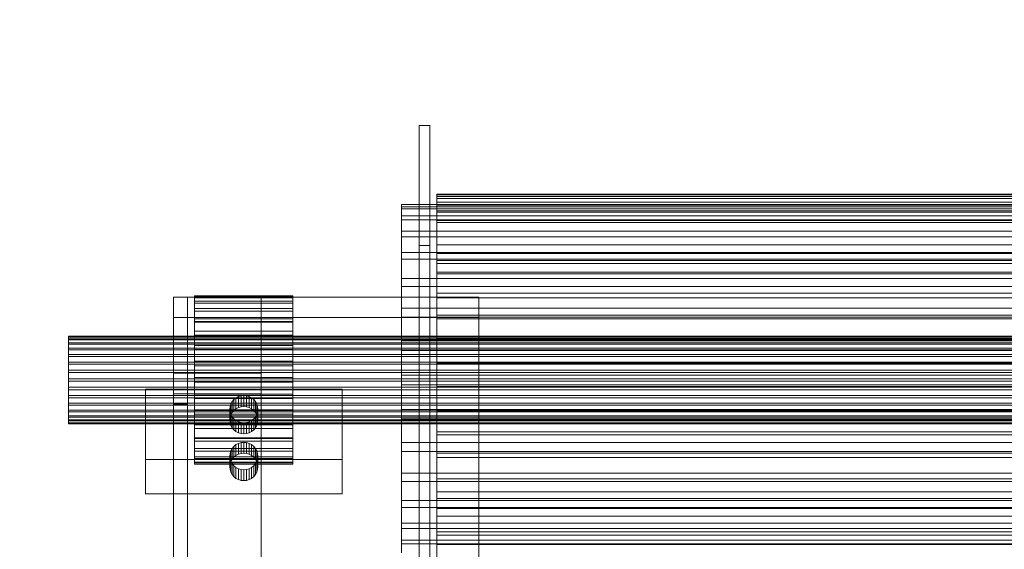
# Model space of a CAD drawing. Header units: millimetres. Extents: x -3490 to 61924, y -72580 to 6847.
# Tile 28 of 256: x -2949 to -2668, y -33808 to -33657. Entities that reach past the tile are written whole.
import ezdxf

# ---------------------------------------------------------------- set-up
doc = ezdxf.new("R2010")
doc.units = ezdxf.units.MM
doc.layers.add('COTAS_P', color=1, linetype='Continuous', lineweight=0)
doc.layers.add('frontal_C10', color=7, linetype='Continuous', lineweight=0)
doc.dimstyles.new('R19_100', dxfattribs={"dimtxt": 250, "dimasz": 150, "dimexe": 150, "dimexo": 80, "dimgap": 100, "dimtad": 1, "dimtih": 1, "dimtoh": 1, "dimdsep": 46, "dimcen": 0.09, "dimadec": 0, "dimazin": 0, "dimtfac": 1, "dimtdec": 4, "dimtofl": 0, "dimtmove": 0, "dimatfit": 3, "dimfxl": 1, "dimtolj": 1, "dimtzin": 0, "dimarcsym": 0})

# ---------------------------------------------------------------- blocks, each defined once
blk = doc.blocks.new('DIM_R29_55')
at = {"layer": 'COTAS_P'}
for p, q in [((-3300, -33120), (-3150, -33075)), ((-60, -33120), (-210, -33075)), ((-3300, -34020), (-3300, -33120)), ((-3300, -33120), (-60, -33120)), ((-3300, -33120), (-3150, -33165)), ((-60, -33120), (-210, -33165)), ((-60, -34020), (-60, -33120))]:
    blk.add_line(p, q, dxfattribs=at)
blk.add_text('3240 P', height=250, dxfattribs=at).set_placement((-1680, -33020))

msp = doc.modelspace()

# ---------------------------------------------------------------- linework, layer by layer
at = {"layer": 'frontal_C10'}
for p, q in [((-2832, -33687.538), (-2835, -33687.538)), ((-2835, -33687.538), (-2835, -35730.865)), ((-2835, -33721.662), (-2835, -33687.538)), ((-2832, -35730.865), (-2832, -33687.538)), ((-2832, -33721.662), (-2832, -33687.538)), ((-2830, -33707.751), (-2830, -33707.038)), ((-2830, -33707.038), (-2830, -33710.035)), ((-2530, -33707.038), (-2830, -33707.038)), ((-2830, -33707.038), (-2830, -33707.23)), ((-2830, -33707.23), (-2830, -33710.217)), ((-2530, -33707.23), (-2830, -33707.23)), ((-2830, -33707.23), (-2830, -33708.326)), ((-2830, -33709.359), (-2830, -33707.751)), ((-2830, -33707.751), (-2830, -33710.709)), ((-2530, -33707.751), (-2830, -33707.751)), ((-2840, -33710.709), (-2840, -33710.019)), ((-2840, -33710.019), (-2840, -33711.251)), ((-2520, -33710.019), (-2840, -33710.019)), ((-2840, -33713.292), (-2840, -33710.709)), ((-2520, -33710.709), (-2840, -33710.709)), ((-2530, -33708.326), (-2830, -33708.326)), ((-2830, -33708.326), (-2830, -35778.326)), ((-2830, -33711.251), (-2830, -33708.326)), ((-2830, -33711.833), (-2830, -33709.359)), ((-2830, -33709.359), (-2830, -33712.225)), ((-2530, -33709.359), (-2830, -33709.359)), ((-2830, -33710.035), (-2830, -33710.709)), ((-2830, -33710.035), (-2530, -33710.035)), ((-2830, -33710.217), (-2830, -33710.035)), ((-2830, -33710.217), (-2530, -33710.217)), ((-2830, -33711.251), (-2830, -33710.217)), ((-2830, -33710.709), (-2830, -33712.225)), ((-2830, -33710.709), (-2530, -33710.709)), ((-2840, -33711.251), (-2840, -33714.356)), ((-2520, -33711.251), (-2840, -33711.251)), ((-2840, -33717.671), (-2840, -33713.292)), ((-2520, -33713.292), (-2840, -33713.292)), ((-2830, -35781.251), (-2830, -33711.251)), ((-2830, -33711.251), (-2530, -33711.251)), ((-2830, -33715.131), (-2830, -33711.833)), ((-2830, -33711.833), (-2830, -33714.559)), ((-2530, -33711.833), (-2830, -33711.833)), ((-2830, -33712.225), (-2830, -33714.559)), ((-2830, -33712.225), (-2530, -33712.225)), ((-2840, -33714.356), (-2840, -33719.215)), ((-2520, -33714.356), (-2840, -33714.356)), ((-2830, -33714.559), (-2830, -33717.671)), ((-2830, -33714.559), (-2530, -33714.559)), ((-2830, -33719.197), (-2830, -33715.131)), ((-2830, -33715.131), (-2830, -33717.671)), ((-2530, -33715.131), (-2830, -33715.131)), ((-2840, -33723.676), (-2840, -33717.671)), ((-2520, -33717.671), (-2840, -33717.671)), ((-2830, -33717.671), (-2830, -33721.506)), ((-2830, -33717.671), (-2530, -33717.671)), ((-2840, -33719.215), (-2840, -33725.641)), ((-2520, -33719.215), (-2840, -33719.215)), ((-2835, -35764.99), (-2835, -33721.662)), ((-2835, -33721.662), (-2832, -33721.662)), ((-2832, -33721.662), (-2832, -35764.99)), ((-2830, -33723.961), (-2830, -33719.197)), ((-2830, -33719.197), (-2830, -33721.506)), ((-2530, -33719.197), (-2830, -33719.197)), ((-2830, -33721.506), (-2830, -33726.001)), ((-2830, -33721.506), (-2530, -33721.506)), ((-2840, -33731.077), (-2840, -33723.676)), ((-2520, -33723.676), (-2840, -33723.676)), ((-2830, -33729.342), (-2830, -33723.961)), ((-2830, -33723.961), (-2830, -33726.001)), ((-2530, -33723.961), (-2830, -33723.961)), ((-2840, -33725.641), (-2840, -33733.388)), ((-2520, -33725.641), (-2840, -33725.641)), ((-2830, -33726.001), (-2830, -33731.077)), ((-2830, -33726.001), (-2530, -33726.001)), ((-2530, -33726.81), (-2830, -33726.81)), ((-2830, -33726.81), (-2830, -35765.692)), ((-2830, -33729.735), (-2830, -33726.81)), ((-2830, -33735.247), (-2830, -33729.342)), ((-2830, -33729.342), (-2830, -33731.077)), ((-2530, -33729.342), (-2830, -33729.342)), ((-2830, -35768.617), (-2830, -33729.735)), ((-2830, -33729.735), (-2530, -33729.735)), ((-2840, -33739.589), (-2840, -33731.077)), ((-2520, -33731.077), (-2840, -33731.077)), ((-2830, -33731.077), (-2830, -33736.648)), ((-2830, -33731.077), (-2530, -33731.077)), ((-2840, -33733.388), (-2840, -33742.157)), ((-2520, -33733.388), (-2840, -33733.388)), ((-2830, -33741.576), (-2830, -33735.247)), ((-2830, -33735.247), (-2830, -33736.648)), ((-2530, -33735.247), (-2830, -33735.247)), ((-2901, -33736.403), (-2905, -33736.403)), ((-2905, -33736.403), (-2905, -33894.874)), ((-2905, -33899.225), (-2905, -33736.403)), ((-2880, -33736.403), (-2905, -33736.403)), ((-2905, -33742.253), (-2905, -33736.403)), ((-2901, -33894.874), (-2901, -33736.403)), ((-2901, -33899.225), (-2901, -33736.403)), ((-2818, -33736.403), (-2901, -33736.403)), ((-2901, -33736.403), (-2901, -35761.949)), ((-2901, -33742.253), (-2901, -33736.403)), ((-2899, -33736.34), (-2899, -33736.009)), ((-2899, -33736.009), (-2899, -33736.6)), ((-2871, -33736.009), (-2899, -33736.009)), ((-2899, -33737.58), (-2899, -33736.34)), ((-2871, -33736.34), (-2899, -33736.34)), ((-2899, -33736.6), (-2899, -33738.091)), ((-2871, -33736.6), (-2899, -33736.6)), ((-2899, -33739.682), (-2899, -33737.58)), ((-2871, -33737.58), (-2899, -33737.58)), ((-2899, -33738.091), (-2899, -33740.423)), ((-2871, -33738.091), (-2899, -33738.091)), ((-2880, -33894.874), (-2880, -33736.403)), ((-2880, -33742.253), (-2880, -33736.403)), ((-2871, -33736.6), (-2871, -33736.009)), ((-2871, -33736.009), (-2871, -33736.34)), ((-2871, -33736.34), (-2871, -33737.58)), ((-2871, -33738.091), (-2871, -33736.6)), ((-2871, -33737.58), (-2871, -33739.682)), ((-2871, -33740.423), (-2871, -33738.091)), ((-2830, -33736.648), (-2830, -33742.618)), ((-2830, -33736.648), (-2530, -33736.648)), ((-2818, -35761.949), (-2818, -33736.403)), ((-2818, -33742.253), (-2818, -33736.403)), ((-2899, -33742.564), (-2899, -33739.682)), ((-2871, -33739.682), (-2899, -33739.682)), ((-2899, -33740.423), (-2899, -33743.508)), ((-2871, -33740.423), (-2899, -33740.423)), ((-2871, -33739.682), (-2871, -33742.564)), ((-2871, -33743.508), (-2871, -33740.423)), ((-2840, -33748.886), (-2840, -33739.589)), ((-2520, -33739.589), (-2840, -33739.589)), ((-2830, -33748.22), (-2830, -33741.576)), ((-2830, -33741.576), (-2830, -33742.618)), ((-2530, -33741.576), (-2830, -33741.576)), ((-2905, -33900.724), (-2905, -33742.253)), ((-2905, -33742.253), (-2880, -33742.253)), ((-2901, -35767.799), (-2901, -33742.253)), ((-2901, -33742.253), (-2818, -33742.253)), ((-2899, -33746.117), (-2899, -33742.564)), ((-2871, -33742.564), (-2899, -33742.564)), ((-2871, -33743.324), (-2899, -33743.324)), ((-2899, -33743.324), (-2899, -33751.326)), ((-2899, -33768.674), (-2899, -33743.324)), ((-2899, -33743.508), (-2899, -33747.226)), ((-2871, -33743.508), (-2899, -33743.508)), ((-2880, -33742.253), (-2880, -33900.724)), ((-2871, -33742.564), (-2871, -33746.117)), ((-2871, -33751.326), (-2871, -33743.324)), ((-2871, -33768.674), (-2871, -33743.324)), ((-2871, -33747.226), (-2871, -33743.508)), ((-2840, -33742.157), (-2840, -33751.612)), ((-2520, -33742.157), (-2840, -33742.157)), ((-2830, -33742.618), (-2830, -33748.886)), ((-2830, -33742.618), (-2530, -33742.618)), ((-2818, -33742.253), (-2818, -35767.799)), ((-2899, -33750.203), (-2899, -33746.117)), ((-2871, -33746.117), (-2899, -33746.117)), ((-2871, -33746.117), (-2871, -33750.203)), ((-2935, -33747.677), (-2935, -33747.505)), ((-2935, -33747.505), (-2935, -33747.813)), ((-2425, -33747.505), (-2935, -33747.505)), ((-2935, -33748.323), (-2935, -33747.677)), ((-2425, -33747.677), (-2935, -33747.677)), ((-2935, -33747.813), (-2935, -33748.589)), ((-2425, -33747.813), (-2935, -33747.813)), ((-2935, -33749.418), (-2935, -33748.323)), ((-2425, -33748.323), (-2935, -33748.323)), ((-2935, -33748.589), (-2935, -33749.804)), ((-2425, -33748.589), (-2935, -33748.589)), ((-2935, -33750.919), (-2935, -33749.418)), ((-2425, -33749.418), (-2935, -33749.418)), ((-2935, -33749.804), (-2935, -33751.41)), ((-2425, -33749.804), (-2935, -33749.804)), ((-2899, -33747.226), (-2899, -33751.435)), ((-2871, -33747.226), (-2899, -33747.226)), ((-2871, -33751.435), (-2871, -33747.226)), ((-2840, -33758.611), (-2840, -33748.886)), ((-2840, -33748.886), (-2520, -33748.886)), ((-2830, -33755.065), (-2830, -33748.22)), ((-2830, -33748.22), (-2830, -33748.886)), ((-2530, -33748.22), (-2830, -33748.22)), ((-2830, -33748.886), (-2830, -33755.345)), ((-2830, -33748.886), (-2530, -33748.886)), ((-2935, -33752.769), (-2935, -33750.919)), ((-2425, -33750.919), (-2935, -33750.919)), ((-2935, -33751.41), (-2935, -33753.347)), ((-2425, -33751.41), (-2935, -33751.41)), ((-2935, -33754.897), (-2935, -33752.769)), ((-2425, -33752.769), (-2935, -33752.769)), ((-2899, -33754.666), (-2899, -33750.203)), ((-2871, -33750.203), (-2899, -33750.203)), ((-2899, -33751.326), (-2871, -33751.326)), ((-2899, -33776.676), (-2899, -33751.326)), ((-2899, -33751.435), (-2899, -33755.974)), ((-2871, -33751.435), (-2899, -33751.435)), ((-2871, -33750.203), (-2871, -33754.666)), ((-2871, -33751.326), (-2871, -33776.676)), ((-2871, -33755.974), (-2871, -33751.435)), ((-2840, -33751.612), (-2840, -33761.389)), ((-2520, -33751.612), (-2840, -33751.612)), ((-2935, -33753.347), (-2935, -33755.539)), ((-2425, -33753.347), (-2935, -33753.347)), ((-2935, -33757.222), (-2935, -33754.897)), ((-2425, -33754.897), (-2935, -33754.897)), ((-2935, -33755.539), (-2935, -33757.903)), ((-2425, -33755.539), (-2935, -33755.539)), ((-2899, -33759.333), (-2899, -33754.666)), ((-2899, -33754.666), (-2871, -33754.666)), ((-2871, -33754.666), (-2871, -33759.333)), ((-2830, -33761.995), (-2830, -33755.065)), ((-2830, -33755.065), (-2830, -33755.345)), ((-2530, -33755.065), (-2830, -33755.065)), ((-2830, -33755.345), (-2830, -33761.882)), ((-2830, -33755.345), (-2530, -33755.345)), ((-2935, -33759.653), (-2935, -33757.222)), ((-2935, -33757.222), (-2425, -33757.222)), ((-2935, -33757.903), (-2935, -33760.347)), ((-2425, -33757.903), (-2935, -33757.903)), ((-2880, -33758.091), (-2905, -33758.091)), ((-2905, -33758.091), (-2905, -35859.209)), ((-2905, -33763.941), (-2905, -33758.091)), ((-2899, -33755.974), (-2899, -33760.667)), ((-2871, -33755.974), (-2899, -33755.974)), ((-2880, -35859.209), (-2880, -33758.091)), ((-2880, -33763.941), (-2880, -33758.091)), ((-2871, -33760.667), (-2871, -33755.974)), ((-2935, -33762.097), (-2935, -33759.653)), ((-2425, -33759.653), (-2935, -33759.653)), ((-2935, -33760.347), (-2935, -33762.778)), ((-2425, -33760.347), (-2935, -33760.347)), ((-2899, -33764.026), (-2899, -33759.333)), ((-2871, -33759.333), (-2899, -33759.333)), ((-2899, -33760.667), (-2899, -33765.334)), ((-2871, -33760.667), (-2899, -33760.667)), ((-2871, -33759.333), (-2871, -33764.026)), ((-2871, -33765.334), (-2871, -33760.667)), ((-2840, -33768.388), (-2840, -33758.611)), ((-2520, -33758.611), (-2840, -33758.611)), ((-2935, -33764.461), (-2935, -33762.097)), ((-2425, -33762.097), (-2935, -33762.097)), ((-2935, -33762.778), (-2935, -33765.103)), ((-2425, -33762.778), (-2935, -33762.778)), ((-2857, -33762.673), (-2913, -33762.673)), ((-2913, -33762.673), (-2913, -33782.677)), ((-2913, -33772.422), (-2913, -33762.673)), ((-2905, -35865.059), (-2905, -33763.941)), ((-2905, -33763.941), (-2880, -33763.941)), ((-2899, -33768.565), (-2899, -33764.026)), ((-2871, -33764.026), (-2899, -33764.026)), ((-2880, -33763.941), (-2880, -35865.059)), ((-2871, -33764.026), (-2871, -33768.565)), ((-2857, -33782.677), (-2857, -33762.673)), ((-2857, -33772.422), (-2857, -33762.673)), ((-2840, -33761.389), (-2840, -33771.114)), ((-2520, -33761.389), (-2840, -33761.389)), ((-2830, -33761.995), (-2830, -33761.882)), ((-2830, -33761.882), (-2830, -33768.388)), ((-2830, -33761.882), (-2530, -33761.882)), ((-2830, -33768.891), (-2830, -33761.995)), ((-2530, -33761.995), (-2830, -33761.995)), ((-2935, -33766.653), (-2935, -33764.461)), ((-2425, -33764.461), (-2935, -33764.461)), ((-2935, -33765.103), (-2935, -33767.231)), ((-2425, -33765.103), (-2935, -33765.103)), ((-2935, -33768.59), (-2935, -33766.653)), ((-2425, -33766.653), (-2935, -33766.653)), ((-2899, -33765.334), (-2899, -33769.797)), ((-2871, -33765.334), (-2899, -33765.334)), ((-2888.696, -33766.858), (-2888.326, -33766.184)), ((-2888.326, -33766.184), (-2887.828, -33765.593)), ((-2888.326, -33769.296), (-2888.326, -33766.184)), ((-2887.828, -33765.593), (-2887.222, -33765.108)), ((-2887.828, -33768.705), (-2887.828, -33765.593)), ((-2887.222, -33765.108), (-2886.531, -33764.748)), ((-2887.222, -33768.22), (-2887.222, -33765.108)), ((-2886.531, -33764.748), (-2885.78, -33764.526)), ((-2886.531, -33767.859), (-2886.531, -33764.748)), ((-2885.78, -33764.526), (-2885, -33764.451)), ((-2885.78, -33767.638), (-2885.78, -33764.526)), ((-2885, -33764.451), (-2884.22, -33764.526)), ((-2885, -33767.563), (-2885, -33764.451)), ((-2884.22, -33764.526), (-2883.469, -33764.748)), ((-2884.22, -33767.638), (-2884.22, -33764.526)), ((-2883.469, -33764.748), (-2882.778, -33765.108)), ((-2883.469, -33767.859), (-2883.469, -33764.748)), ((-2882.778, -33765.108), (-2882.172, -33765.593)), ((-2882.778, -33768.22), (-2882.778, -33765.108)), ((-2882.172, -33765.593), (-2881.674, -33766.184)), ((-2882.172, -33768.705), (-2882.172, -33765.593)), ((-2881.674, -33766.184), (-2881.304, -33766.858)), ((-2881.674, -33769.296), (-2881.674, -33766.184)), ((-2871, -33769.797), (-2871, -33765.334)), ((-2935, -33767.231), (-2935, -33769.081)), ((-2425, -33767.231), (-2935, -33767.231)), ((-2935, -33770.196), (-2935, -33768.59)), ((-2425, -33768.59), (-2935, -33768.59)), ((-2935, -33769.081), (-2935, -33770.582)), ((-2425, -33769.081), (-2935, -33769.081)), ((-2901, -33766.866), (-2905, -33766.866)), ((-2905, -33766.866), (-2905, -35867.984)), ((-2905, -33861.439), (-2905, -33766.866)), ((-2901, -35867.984), (-2901, -33766.866)), ((-2901, -33861.439), (-2901, -33766.866)), ((-2899, -33772.774), (-2899, -33768.565)), ((-2871, -33768.565), (-2899, -33768.565)), ((-2899, -33776.676), (-2899, -33768.674)), ((-2899, -33768.674), (-2871, -33768.674)), ((-2889, -33768.351), (-2888.923, -33767.59)), ((-2888.923, -33769.112), (-2889, -33768.351)), ((-2889, -33768.351), (-2889, -33771.463)), ((-2888.923, -33767.59), (-2888.696, -33766.858)), ((-2888.923, -33770.702), (-2888.923, -33767.59)), ((-2888.696, -33769.843), (-2888.923, -33769.112)), ((-2888.923, -33772.223), (-2888.923, -33769.112)), ((-2888.696, -33769.97), (-2888.696, -33766.858)), ((-2888.326, -33769.296), (-2888.696, -33769.97)), ((-2887.828, -33768.705), (-2888.326, -33769.296)), ((-2887.222, -33768.22), (-2887.828, -33768.705)), ((-2886.531, -33767.859), (-2887.222, -33768.22)), ((-2885.78, -33767.638), (-2886.531, -33767.859)), ((-2885, -33767.563), (-2885.78, -33767.638)), ((-2884.22, -33767.638), (-2885, -33767.563)), ((-2883.469, -33767.859), (-2884.22, -33767.638)), ((-2882.778, -33768.22), (-2883.469, -33767.859)), ((-2882.172, -33768.705), (-2882.778, -33768.22)), ((-2881.674, -33769.296), (-2882.172, -33768.705)), ((-2881.304, -33769.97), (-2881.674, -33769.296)), ((-2881.304, -33766.858), (-2881.077, -33767.59)), ((-2881.304, -33769.97), (-2881.304, -33766.858)), ((-2881.077, -33769.112), (-2881.304, -33769.843)), ((-2881.077, -33767.59), (-2881, -33768.351)), ((-2881.077, -33770.702), (-2881.077, -33767.59)), ((-2881, -33768.351), (-2881.077, -33769.112)), ((-2881.077, -33772.223), (-2881.077, -33769.112)), ((-2881, -33771.463), (-2881, -33768.351)), ((-2871, -33768.565), (-2871, -33772.774)), ((-2871, -33768.674), (-2871, -33776.676)), ((-2840, -33777.843), (-2840, -33768.388)), ((-2520, -33768.388), (-2840, -33768.388)), ((-2830, -33768.891), (-2830, -33768.388)), ((-2830, -33768.388), (-2830, -33774.75)), ((-2830, -33768.388), (-2530, -33768.388)), ((-2830, -33775.635), (-2830, -33768.891)), ((-2530, -33768.891), (-2830, -33768.891)), ((-2935, -33771.411), (-2935, -33770.196)), ((-2425, -33770.196), (-2935, -33770.196)), ((-2935, -33770.582), (-2935, -33771.677)), ((-2425, -33770.582), (-2935, -33770.582)), ((-2935, -33772.187), (-2935, -33771.411)), ((-2425, -33771.411), (-2935, -33771.411)), ((-2935, -33771.677), (-2935, -33772.323)), ((-2425, -33771.677), (-2935, -33771.677)), ((-2935, -33772.495), (-2935, -33772.187)), ((-2425, -33772.187), (-2935, -33772.187)), ((-2935, -33772.323), (-2935, -33772.495)), ((-2425, -33772.323), (-2935, -33772.323)), ((-2913, -33792.427), (-2913, -33772.422)), ((-2913, -33772.422), (-2857, -33772.422)), ((-2899, -33769.797), (-2899, -33773.883)), ((-2871, -33769.797), (-2899, -33769.797)), ((-2888.923, -33770.702), (-2889, -33771.463)), ((-2889, -33771.463), (-2888.923, -33772.223)), ((-2888.696, -33769.97), (-2888.923, -33770.702)), ((-2888.923, -33772.223), (-2888.696, -33772.955)), ((-2888.326, -33770.517), (-2888.696, -33769.843)), ((-2888.696, -33772.955), (-2888.696, -33769.843)), ((-2887.828, -33771.108), (-2888.326, -33770.517)), ((-2888.326, -33773.629), (-2888.326, -33770.517)), ((-2887.222, -33771.593), (-2887.828, -33771.108)), ((-2887.828, -33774.22), (-2887.828, -33771.108)), ((-2886.531, -33771.954), (-2887.222, -33771.593)), ((-2887.222, -33774.705), (-2887.222, -33771.593)), ((-2885.78, -33772.176), (-2886.531, -33771.954)), ((-2886.531, -33775.066), (-2886.531, -33771.954)), ((-2885, -33772.251), (-2885.78, -33772.176)), ((-2885.78, -33775.288), (-2885.78, -33772.176)), ((-2884.22, -33772.176), (-2885, -33772.251)), ((-2885, -33775.362), (-2885, -33772.251)), ((-2883.469, -33771.954), (-2884.22, -33772.176)), ((-2884.22, -33775.288), (-2884.22, -33772.176)), ((-2882.778, -33771.593), (-2883.469, -33771.954)), ((-2883.469, -33775.066), (-2883.469, -33771.954)), ((-2882.172, -33771.108), (-2882.778, -33771.593)), ((-2882.778, -33774.705), (-2882.778, -33771.593)), ((-2881.674, -33770.517), (-2882.172, -33771.108)), ((-2882.172, -33774.22), (-2882.172, -33771.108)), ((-2881.304, -33769.843), (-2881.674, -33770.517)), ((-2881.674, -33773.629), (-2881.674, -33770.517)), ((-2881.304, -33772.955), (-2881.304, -33769.843)), ((-2881.077, -33770.702), (-2881.304, -33769.97)), ((-2881.304, -33772.955), (-2881.077, -33772.223)), ((-2881, -33771.463), (-2881.077, -33770.702)), ((-2881.077, -33772.223), (-2881, -33771.463)), ((-2871, -33773.883), (-2871, -33769.797)), ((-2857, -33772.422), (-2857, -33792.427)), ((-2840, -33771.114), (-2840, -33780.411)), ((-2520, -33771.114), (-2840, -33771.114)), ((-2425, -33772.495), (-2935, -33772.495)), ((-2899, -33776.492), (-2899, -33772.774)), ((-2871, -33772.774), (-2899, -33772.774)), ((-2899, -33773.883), (-2899, -33777.436)), ((-2871, -33773.883), (-2899, -33773.883)), ((-2888.696, -33772.955), (-2888.326, -33773.629)), ((-2888.326, -33773.629), (-2887.828, -33774.22)), ((-2887.828, -33774.22), (-2887.222, -33774.705)), ((-2887.222, -33774.705), (-2886.531, -33775.066)), ((-2886.531, -33775.066), (-2885.78, -33775.288)), ((-2884.22, -33775.288), (-2883.469, -33775.066)), ((-2883.469, -33775.066), (-2882.778, -33774.705)), ((-2882.778, -33774.705), (-2882.172, -33774.22)), ((-2882.172, -33774.22), (-2881.674, -33773.629)), ((-2881.674, -33773.629), (-2881.304, -33772.955)), ((-2871, -33772.774), (-2871, -33776.492)), ((-2871, -33777.436), (-2871, -33773.883)), ((-2830, -33775.635), (-2830, -33774.75)), ((-2830, -33774.75), (-2830, -33780.86)), ((-2830, -33774.75), (-2530, -33774.75)), ((-2899, -33779.577), (-2899, -33776.492)), ((-2871, -33776.492), (-2899, -33776.492)), ((-2871, -33776.676), (-2899, -33776.676)), ((-2899, -33777.436), (-2899, -33780.318)), ((-2871, -33777.436), (-2899, -33777.436)), ((-2886.531, -33778.084), (-2885.78, -33777.862)), ((-2885.78, -33775.288), (-2885, -33775.362)), ((-2885.78, -33777.862), (-2885, -33777.787)), ((-2885.78, -33780.974), (-2885.78, -33777.862)), ((-2885, -33775.362), (-2884.22, -33775.288)), ((-2885, -33777.787), (-2884.22, -33777.862)), ((-2885, -33780.899), (-2885, -33777.787)), ((-2884.22, -33777.862), (-2883.469, -33778.084)), ((-2884.22, -33780.974), (-2884.22, -33777.862)), ((-2871, -33776.492), (-2871, -33779.577)), ((-2871, -33780.318), (-2871, -33777.436)), ((-2840, -33786.612), (-2840, -33777.843)), ((-2520, -33777.843), (-2840, -33777.843)), ((-2830, -33782.111), (-2830, -33775.635)), ((-2530, -33775.635), (-2830, -33775.635)), ((-2899, -33781.909), (-2899, -33779.577)), ((-2871, -33779.577), (-2899, -33779.577)), ((-2899, -33780.318), (-2899, -33782.42)), ((-2871, -33780.318), (-2899, -33780.318)), ((-2888.923, -33780.926), (-2888.696, -33780.195)), ((-2888.696, -33780.195), (-2888.326, -33779.52)), ((-2888.696, -33783.306), (-2888.696, -33780.195)), ((-2888.326, -33779.52), (-2887.828, -33778.929)), ((-2888.326, -33782.632), (-2888.326, -33779.52)), ((-2887.828, -33778.929), (-2887.222, -33778.444)), ((-2887.828, -33782.041), (-2887.828, -33778.929)), ((-2887.222, -33778.444), (-2886.531, -33778.084)), ((-2887.222, -33781.556), (-2887.222, -33778.444)), ((-2886.531, -33781.196), (-2886.531, -33778.084)), ((-2883.469, -33778.084), (-2882.778, -33778.444)), ((-2883.469, -33781.196), (-2883.469, -33778.084)), ((-2882.778, -33778.444), (-2882.172, -33778.929)), ((-2882.778, -33781.556), (-2882.778, -33778.444)), ((-2882.172, -33778.929), (-2881.674, -33779.52)), ((-2882.172, -33782.041), (-2882.172, -33778.929)), ((-2881.674, -33779.52), (-2881.304, -33780.195)), ((-2881.674, -33782.632), (-2881.674, -33779.52)), ((-2881.304, -33780.195), (-2881.077, -33780.926)), ((-2881.304, -33783.306), (-2881.304, -33780.195)), ((-2871, -33779.577), (-2871, -33781.909)), ((-2871, -33782.42), (-2871, -33780.318)), ((-2840, -33780.411), (-2840, -33788.923)), ((-2520, -33780.411), (-2840, -33780.411)), ((-2830, -33782.111), (-2830, -33780.86)), ((-2830, -33780.86), (-2830, -33786.612)), ((-2830, -33780.86), (-2530, -33780.86)), ((-2913, -33782.677), (-2857, -33782.677)), ((-2913, -33792.427), (-2913, -33782.677)), ((-2899, -33783.4), (-2899, -33781.909)), ((-2871, -33781.909), (-2899, -33781.909)), ((-2899, -33782.42), (-2899, -33783.66)), ((-2871, -33782.42), (-2899, -33782.42)), ((-2899, -33783.991), (-2899, -33783.4)), ((-2871, -33783.4), (-2899, -33783.4)), ((-2899, -33783.66), (-2899, -33783.991)), ((-2871, -33783.66), (-2899, -33783.66)), ((-2889, -33781.687), (-2888.923, -33780.926)), ((-2888.923, -33782.448), (-2889, -33781.687)), ((-2889, -33781.687), (-2889, -33784.799)), ((-2888.923, -33784.038), (-2888.923, -33780.926)), ((-2888.696, -33783.179), (-2888.923, -33782.448)), ((-2888.923, -33785.56), (-2888.923, -33782.448)), ((-2888.696, -33783.306), (-2888.923, -33784.038)), ((-2888.326, -33782.632), (-2888.696, -33783.306)), ((-2888.326, -33783.854), (-2888.696, -33783.179)), ((-2888.696, -33786.291), (-2888.696, -33783.179)), ((-2887.828, -33782.041), (-2888.326, -33782.632)), ((-2887.222, -33781.556), (-2887.828, -33782.041)), ((-2886.531, -33781.196), (-2887.222, -33781.556)), ((-2885.78, -33780.974), (-2886.531, -33781.196)), ((-2885, -33780.899), (-2885.78, -33780.974)), ((-2884.22, -33780.974), (-2885, -33780.899)), ((-2883.469, -33781.196), (-2884.22, -33780.974)), ((-2882.778, -33781.556), (-2883.469, -33781.196)), ((-2882.172, -33782.041), (-2882.778, -33781.556)), ((-2881.674, -33782.632), (-2882.172, -33782.041)), ((-2881.304, -33783.306), (-2881.674, -33782.632)), ((-2881.304, -33783.179), (-2881.674, -33783.854)), ((-2881.077, -33782.448), (-2881.304, -33783.179)), ((-2881.304, -33786.291), (-2881.304, -33783.179)), ((-2881.077, -33784.038), (-2881.304, -33783.306)), ((-2881.077, -33780.926), (-2881, -33781.687)), ((-2881.077, -33784.038), (-2881.077, -33780.926)), ((-2881, -33781.687), (-2881.077, -33782.448)), ((-2881.077, -33785.56), (-2881.077, -33782.448)), ((-2881, -33784.799), (-2881, -33781.687)), ((-2871, -33781.909), (-2871, -33783.4)), ((-2871, -33783.66), (-2871, -33782.42)), ((-2871, -33783.4), (-2871, -33783.991)), ((-2871, -33783.991), (-2871, -33783.66)), ((-2857, -33782.677), (-2857, -33792.427)), ((-2830, -33788.209), (-2830, -33782.111)), ((-2530, -33782.111), (-2830, -33782.111)), ((-2871, -33783.991), (-2899, -33783.991)), ((-2888.923, -33784.038), (-2889, -33784.799)), ((-2889, -33784.799), (-2888.923, -33785.56)), ((-2888.923, -33785.56), (-2888.696, -33786.291)), ((-2888.696, -33786.291), (-2888.326, -33786.965)), ((-2887.828, -33784.445), (-2888.326, -33783.854)), ((-2888.326, -33786.965), (-2888.326, -33783.854)), ((-2887.222, -33784.93), (-2887.828, -33784.445)), ((-2887.828, -33787.556), (-2887.828, -33784.445)), ((-2886.531, -33785.29), (-2887.222, -33784.93)), ((-2887.222, -33788.041), (-2887.222, -33784.93)), ((-2885.78, -33785.512), (-2886.531, -33785.29)), ((-2886.531, -33788.402), (-2886.531, -33785.29)), ((-2885, -33785.587), (-2885.78, -33785.512)), ((-2885.78, -33788.624), (-2885.78, -33785.512)), ((-2884.22, -33785.512), (-2885, -33785.587)), ((-2885, -33788.699), (-2885, -33785.587)), ((-2883.469, -33785.29), (-2884.22, -33785.512)), ((-2884.22, -33788.624), (-2884.22, -33785.512)), ((-2882.778, -33784.93), (-2883.469, -33785.29)), ((-2883.469, -33788.402), (-2883.469, -33785.29)), ((-2882.172, -33784.445), (-2882.778, -33784.93)), ((-2882.778, -33788.041), (-2882.778, -33784.93)), ((-2881.674, -33783.854), (-2882.172, -33784.445)), ((-2882.172, -33787.556), (-2882.172, -33784.445)), ((-2881.674, -33786.965), (-2881.674, -33783.854)), ((-2881.674, -33786.965), (-2881.304, -33786.291)), ((-2881.304, -33786.291), (-2881.077, -33785.56)), ((-2881, -33784.799), (-2881.077, -33784.038)), ((-2881.077, -33785.56), (-2881, -33784.799)), ((-2888.326, -33786.965), (-2887.828, -33787.556)), ((-2887.828, -33787.556), (-2887.222, -33788.041)), ((-2887.222, -33788.041), (-2886.531, -33788.402)), ((-2886.531, -33788.402), (-2885.78, -33788.624)), ((-2885.78, -33788.624), (-2885, -33788.699)), ((-2885, -33788.699), (-2884.22, -33788.624)), ((-2884.22, -33788.624), (-2883.469, -33788.402)), ((-2883.469, -33788.402), (-2882.778, -33788.041)), ((-2882.778, -33788.041), (-2882.172, -33787.556)), ((-2882.172, -33787.556), (-2881.674, -33786.965)), ((-2840, -33794.359), (-2840, -33786.612)), ((-2520, -33786.612), (-2840, -33786.612)), ((-2840, -33788.923), (-2840, -33796.324)), ((-2520, -33788.923), (-2840, -33788.923)), ((-2830, -33788.209), (-2830, -33786.612)), ((-2830, -33786.612), (-2830, -33791.91)), ((-2830, -33786.612), (-2530, -33786.612)), ((-2830, -33793.824), (-2830, -33788.209)), ((-2530, -33788.209), (-2830, -33788.209)), ((-2830, -33793.824), (-2830, -33791.91)), ((-2830, -33791.91), (-2830, -33796.661)), ((-2830, -33791.91), (-2530, -33791.91)), ((-2857, -33792.427), (-2913, -33792.427)), ((-2840, -33800.785), (-2840, -33794.359)), ((-2520, -33794.359), (-2840, -33794.359)), ((-2830, -33798.861), (-2830, -33793.824)), ((-2530, -33793.824), (-2830, -33793.824)), ((-2840, -33796.324), (-2840, -33802.329)), ((-2520, -33796.324), (-2840, -33796.324)), ((-2830, -33798.861), (-2830, -33796.661)), ((-2830, -33796.661), (-2830, -33800.785)), ((-2830, -33796.661), (-2530, -33796.661)), ((-2830, -33803.233), (-2830, -33798.861)), ((-2530, -33798.861), (-2830, -33798.861)), ((-2840, -33805.644), (-2840, -33800.785)), ((-2520, -33800.785), (-2840, -33800.785)), ((-2840, -33802.329), (-2840, -33806.708)), ((-2520, -33802.329), (-2840, -33802.329)), ((-2830, -33803.233), (-2830, -33800.785)), ((-2830, -33800.785), (-2830, -33804.212)), ((-2830, -33800.785), (-2530, -33800.785)), ((-2830, -33806.864), (-2830, -33803.233)), ((-2530, -33803.233), (-2830, -33803.233)), ((-2840, -33808.749), (-2840, -33805.644)), ((-2520, -33805.644), (-2840, -33805.644)), ((-2830, -33806.864), (-2830, -33804.212)), ((-2830, -33804.212), (-2830, -33806.882)), ((-2830, -33804.212), (-2530, -33804.212)), ((-2840, -33806.708), (-2840, -33809.291)), ((-2520, -33806.708), (-2840, -33806.708)), ((-2830, -33809.694), (-2830, -33806.864)), ((-2530, -33806.864), (-2830, -33806.864)), ((-2830, -33809.694), (-2830, -33806.882)), ((-2830, -33806.882), (-2830, -33808.749)), ((-2830, -33806.882), (-2530, -33806.882))]:
    msp.add_line(p, q, dxfattribs=at)

# ---------------------------------------------------------------- dimensions: what is measured, and where the dimension line sits
at = {"layer": 'COTAS_P'}
dim = msp.add_aligned_dim(p1=(-3300, -34020), p2=(-60, -34020), distance=900, text='<> P', dimstyle='R19_100', dxfattribs=at)
dim.commit()
dim.dimension.update_dxf_attribs({"geometry": 'DIM_R29_55', "text_midpoint": (-1680, -33120)})

doc.saveas('drawing.dxf')
